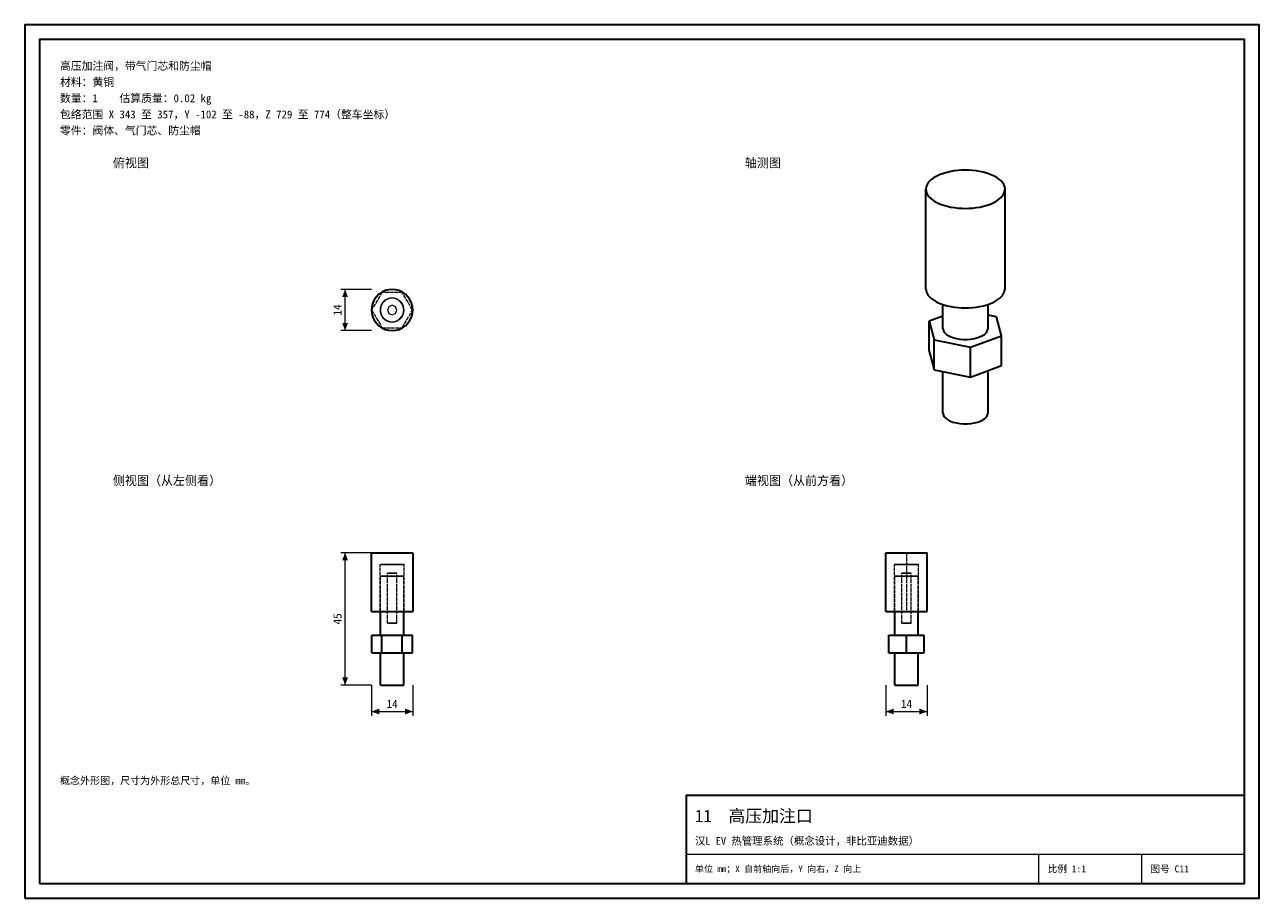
# Model space of a CAD drawing. Header units: millimetres. Extents: x 0 to 420, y 0 to 297.
import ezdxf
from ezdxf.enums import TextEntityAlignment as Align

# ---------------------------------------------------------------- set-up
doc = ezdxf.new("R2010")
doc.units = ezdxf.units.MM
doc.linetypes.add('DASHED', pattern=[1.524, 1.27, -0.254])
for name, color, linetype, lineweight, true_color in [('DIM', 7, 'Continuous', 18, 0x1e5aa0), ('FRAME', 7, 'Continuous', 35, 0x3c3c3c), ('HIDDEN', 7, 'DASHED', 13, 0x969696), ('OUTLINE', 7, 'Continuous', 35, 0x141414), ('TEXT', 7, 'Continuous', 18, 0x141414), ('THIN', 7, 'Continuous', 13, 0x6e6e6e)]:
    doc.layers.add(name, color=color, linetype=linetype, lineweight=lineweight, true_color=true_color)
doc.styles.add('ZH', font='simsun.ttc')

msp = doc.modelspace()

# ---------------------------------------------------------------- hatches: boundary and pattern name
at = {"layer": 'DIM'}
for points in [[(109, 207), (108.01, 204.4), (109.99, 204.4)], [(109, 193), (109.99, 195.6), (108.01, 195.6)], [(109, 117.5), (108.01, 114.9), (109.99, 114.9)], [(109, 72.5), (109.99, 75.1), (108.01, 75.1)], [(118, 63.5), (120.6, 62.51), (120.6, 64.49)], [(132, 63.5), (129.4, 64.49), (129.4, 62.51)], [(293, 63.5), (295.6, 62.51), (295.6, 64.49)], [(307, 63.5), (304.4, 64.49), (304.4, 62.51)]]:
    msp.add_hatch(color=7, dxfattribs=at).paths.add_polyline_path(points)

# ---------------------------------------------------------------- linework, layer by layer
for points in [[(118, 207), (107.5, 207)], [(109, 193), (109, 207)], [(118, 193), (107.5, 193)], [(118, 117.5), (107.5, 117.5)], [(109, 72.5), (109, 117.5)], [(118, 72.5), (107.5, 72.5)], [(118, 72.5), (118, 62)], [(132, 72.5), (132, 62)], [(293, 72.5), (293, 62)], [(307, 72.5), (307, 62)], [(118, 63.5), (132, 63.5)], [(293, 63.5), (307, 63.5)]]:
    msp.add_lwpolyline(points, dxfattribs=at)
at = {"layer": 'FRAME'}
for points in [[(0, 0), (420, 0), (420, 297), (0, 297)], [(5, 5), (415, 5), (415, 292), (5, 292)], [(225, 5), (415, 5), (415, 35), (225, 35)]]:
    msp.add_lwpolyline(points, close=True, dxfattribs=at)
at = {"layer": 'HIDDEN'}
for points in [[(132, 200), (131.89, 201.22), (131.58, 202.39), (131.06, 203.5), (130.36, 204.5), (129.5, 205.36), (128.5, 206.06), (127.39, 206.58), (126.22, 206.89), (125, 207), (123.78, 206.89), (122.61, 206.58), (121.5, 206.06), (120.5, 205.36), (119.64, 204.5), (118.94, 203.5), (118.42, 202.39), (118.11, 201.22), (118, 200), (118.11, 198.78), (118.42, 197.61), (118.94, 196.5), (119.64, 195.5), (120.5, 194.64), (121.5, 193.94), (122.61, 193.42), (123.78, 193.11), (125, 193), (126.22, 193.11), (127.39, 193.42), (128.5, 193.94), (129.5, 194.64), (130.36, 195.5), (131.06, 196.5), (131.58, 197.61), (131.89, 198.78), (132, 200)], [(121.54, 206), (118.07, 200)], [(121.54, 206), (118.07, 200)], [(128.46, 206), (121.54, 206)], [(128.46, 206), (121.54, 206)], [(131.93, 200), (128.46, 206)], [(131.93, 200), (128.46, 206)], [(129.1, 200), (128.92, 201.21), (128.39, 202.31), (127.56, 203.21), (126.5, 203.82), (125.31, 204.09), (124.09, 204), (122.95, 203.55), (121.99, 202.79), (121.31, 201.78), (120.95, 200.61), (120.95, 199.39), (121.31, 198.22), (121.99, 197.21), (122.95, 196.45), (124.09, 196), (125.31, 195.91), (126.5, 196.18), (127.56, 196.79), (128.39, 197.69), (128.92, 198.79), (129.1, 200)], [(129.1, 200), (128.92, 201.21), (128.39, 202.31), (127.56, 203.21), (126.5, 203.82), (125.31, 204.09), (124.09, 204), (122.95, 203.55), (121.99, 202.79), (121.31, 201.78), (120.95, 200.61), (120.95, 199.39), (121.31, 198.22), (121.99, 197.21), (122.95, 196.45), (124.09, 196), (125.31, 195.91), (126.5, 196.18), (127.56, 196.79), (128.39, 197.69), (128.92, 198.79), (129.1, 200)], [(129, 200), (128.8, 201.24), (128.24, 202.35), (127.35, 203.24), (126.24, 203.8), (125, 204), (123.76, 203.8), (122.65, 203.24), (121.76, 202.35), (121.2, 201.24), (121, 200), (121.2, 198.76), (121.76, 197.65), (122.65, 196.76), (123.76, 196.2), (125, 196), (126.24, 196.2), (127.35, 196.76), (128.24, 197.65), (128.8, 198.76), (129, 200)], [(129, 200), (128.8, 201.24), (128.24, 202.35), (127.35, 203.24), (126.24, 203.8), (125, 204), (123.76, 203.8), (122.65, 203.24), (121.76, 202.35), (121.2, 201.24), (121, 200), (121.2, 198.76), (121.76, 197.65), (122.65, 196.76), (123.76, 196.2), (125, 196), (126.24, 196.2), (127.35, 196.76), (128.24, 197.65), (128.8, 198.76), (129, 200)], [(129, 200), (128.8, 201.24), (128.24, 202.35), (127.35, 203.24), (126.24, 203.8), (125, 204), (123.76, 203.8), (122.65, 203.24), (121.76, 202.35), (121.2, 201.24), (121, 200), (121.2, 198.76), (121.76, 197.65), (122.65, 196.76), (123.76, 196.2), (125, 196), (126.24, 196.2), (127.35, 196.76), (128.24, 197.65), (128.8, 198.76), (129, 200)], [(129, 200), (128.8, 201.24), (128.24, 202.35), (127.35, 203.24), (126.24, 203.8), (125, 204), (123.76, 203.8), (122.65, 203.24), (121.76, 202.35), (121.2, 201.24), (121, 200), (121.2, 198.76), (121.76, 197.65), (122.65, 196.76), (123.76, 196.2), (125, 196), (126.24, 196.2), (127.35, 196.76), (128.24, 197.65), (128.8, 198.76), (129, 200)], [(126.6, 200), (126.13, 201.13), (125, 201.6), (123.87, 201.13), (123.4, 200), (123.87, 198.87), (125, 198.4), (126.13, 198.87), (126.6, 200)], [(126.6, 200), (126.13, 201.13), (125, 201.6), (123.87, 201.13), (123.4, 200), (123.87, 198.87), (125, 198.4), (126.13, 198.87), (126.6, 200)], [(118.07, 200), (121.54, 194)], [(118.07, 200), (121.54, 194)], [(128.46, 194), (131.93, 200)], [(128.46, 194), (131.93, 200)], [(121.54, 194), (128.46, 194)], [(121.54, 194), (128.46, 194)], [(132, 117.5), (130.73, 117.5), (129.45, 117.5), (128.18, 117.5), (126.91, 117.5), (125.64, 117.5), (124.36, 117.5), (123.09, 117.5), (121.82, 117.5), (120.55, 117.5), (119.27, 117.5), (118, 117.5)], [(129.1, 113.5), (127.73, 113.5), (126.37, 113.5), (125, 113.5), (123.63, 113.5), (122.27, 113.5), (120.9, 113.5)], [(120.9, 113.5), (122.27, 113.5), (123.63, 113.5), (125, 113.5), (126.37, 113.5), (127.73, 113.5), (129.1, 113.5)], [(120.9, 97.5), (120.9, 113.5)], [(129.1, 97.5), (129.1, 113.5)], [(300, 117.5), (298.83, 117.5), (297.67, 117.5), (296.5, 117.5), (295.33, 117.5), (294.17, 117.5), (293, 117.5)], [(300, 113.5), (299.32, 113.5), (298.63, 113.5), (297.95, 113.5), (297.27, 113.5), (296.58, 113.5), (295.9, 113.5)], [(295.9, 113.5), (297.27, 113.5), (298.63, 113.5), (300, 113.5), (301.37, 113.5), (302.73, 113.5), (304.1, 113.5)], [(295.9, 97.5), (295.9, 113.5)], [(307, 117.5), (305.83, 117.5), (304.67, 117.5), (303.5, 117.5), (302.33, 117.5), (301.17, 117.5), (300, 117.5)], [(300, 117.5), (300, 97.5)], [(304.1, 113.5), (303.42, 113.5), (302.73, 113.5), (302.05, 113.5), (301.37, 113.5), (300.68, 113.5), (300, 113.5)], [(304.1, 97.5), (304.1, 113.5)], [(129, 109.5), (127.67, 109.5), (126.33, 109.5), (125, 109.5), (123.67, 109.5), (122.33, 109.5), (121, 109.5)], [(121, 109.5), (122.33, 109.5), (123.67, 109.5), (125, 109.5), (126.33, 109.5), (127.67, 109.5), (129, 109.5)], [(121, 97.5), (121, 109.5)], [(126.6, 110.5), (126.07, 110.5), (125.53, 110.5), (125, 110.5), (124.47, 110.5), (123.93, 110.5), (123.4, 110.5)], [(123.4, 110.5), (123.93, 110.5), (124.47, 110.5), (125, 110.5), (125.53, 110.5), (126.07, 110.5), (126.6, 110.5)], [(123.4, 93.5), (123.4, 110.5)], [(126.6, 93.5), (126.6, 110.5)], [(129, 97.5), (129, 109.5)], [(300, 109.5), (299.33, 109.5), (298.67, 109.5), (298, 109.5), (297.33, 109.5), (296.67, 109.5), (296, 109.5)], [(296, 109.5), (297.33, 109.5), (298.67, 109.5), (300, 109.5), (301.33, 109.5), (302.67, 109.5), (304, 109.5)], [(296, 97.5), (296, 109.5)], [(300, 110.5), (299.73, 110.5), (299.47, 110.5), (299.2, 110.5), (298.93, 110.5), (298.67, 110.5), (298.4, 110.5)], [(298.4, 110.5), (298.93, 110.5), (299.47, 110.5), (300, 110.5), (300.53, 110.5), (301.07, 110.5), (301.6, 110.5)], [(298.4, 93.5), (298.4, 110.5)], [(301.6, 110.5), (301.33, 110.5), (301.07, 110.5), (300.8, 110.5), (300.53, 110.5), (300.27, 110.5), (300, 110.5)], [(304, 109.5), (303.33, 109.5), (302.67, 109.5), (302, 109.5), (301.33, 109.5), (300.67, 109.5), (300, 109.5)], [(301.6, 93.5), (301.6, 110.5)], [(304, 97.5), (304, 109.5)], [(132, 97.5), (130.73, 97.5), (129.45, 97.5), (128.18, 97.5), (126.91, 97.5), (125.64, 97.5), (124.36, 97.5), (123.09, 97.5), (121.82, 97.5), (120.55, 97.5), (119.27, 97.5), (118, 97.5)], [(129.1, 97.5), (127.73, 97.5), (126.37, 97.5), (125, 97.5), (123.63, 97.5), (122.27, 97.5), (120.9, 97.5)], [(120.9, 97.5), (122.27, 97.5), (123.63, 97.5), (125, 97.5), (126.37, 97.5), (127.73, 97.5), (129.1, 97.5)], [(300, 97.5), (298.83, 97.5), (297.67, 97.5), (296.5, 97.5), (295.33, 97.5), (294.17, 97.5), (293, 97.5)], [(300, 97.5), (299.32, 97.5), (298.63, 97.5), (297.95, 97.5), (297.27, 97.5), (296.58, 97.5), (295.9, 97.5)], [(295.9, 97.5), (297.27, 97.5), (298.63, 97.5), (300, 97.5), (301.37, 97.5), (302.73, 97.5), (304.1, 97.5)], [(307, 97.5), (305.83, 97.5), (304.67, 97.5), (303.5, 97.5), (302.33, 97.5), (301.17, 97.5), (300, 97.5)], [(304.1, 97.5), (303.42, 97.5), (302.73, 97.5), (302.05, 97.5), (301.37, 97.5), (300.68, 97.5), (300, 97.5)], [(126.6, 93.5), (126.07, 93.5), (125.53, 93.5), (125, 93.5), (124.47, 93.5), (123.93, 93.5), (123.4, 93.5)], [(123.4, 93.5), (123.93, 93.5), (124.47, 93.5), (125, 93.5), (125.53, 93.5), (126.07, 93.5), (126.6, 93.5)], [(300, 93.5), (299.73, 93.5), (299.47, 93.5), (299.2, 93.5), (298.93, 93.5), (298.67, 93.5), (298.4, 93.5)], [(298.4, 93.5), (298.93, 93.5), (299.47, 93.5), (300, 93.5), (300.53, 93.5), (301.07, 93.5), (301.6, 93.5)], [(301.6, 93.5), (301.33, 93.5), (301.07, 93.5), (300.8, 93.5), (300.53, 93.5), (300.27, 93.5), (300, 93.5)], [(121.54, 89.5), (118.07, 89.5)], [(129, 89.5), (127.67, 89.5), (126.33, 89.5), (125, 89.5), (123.67, 89.5), (122.33, 89.5), (121, 89.5)], [(121, 89.5), (122.33, 89.5), (123.67, 89.5), (125, 89.5), (126.33, 89.5), (127.67, 89.5), (129, 89.5)], [(128.46, 89.5), (121.54, 89.5)], [(121.54, 83.5), (121.54, 89.5)], [(131.93, 89.5), (128.46, 89.5)], [(128.46, 83.5), (128.46, 89.5)], [(300, 89.5), (294, 89.5)], [(294, 83.5), (294, 89.5)], [(300, 89.5), (299.33, 89.5), (298.67, 89.5), (298, 89.5), (297.33, 89.5), (296.67, 89.5), (296, 89.5)], [(296, 89.5), (297.33, 89.5), (298.67, 89.5), (300, 89.5), (301.33, 89.5), (302.67, 89.5), (304, 89.5)], [(304, 89.5), (303.33, 89.5), (302.67, 89.5), (302, 89.5), (301.33, 89.5), (300.67, 89.5), (300, 89.5)], [(306, 89.5), (300, 89.5)], [(300, 83.5), (300, 89.5)], [(306, 83.5), (306, 89.5)], [(121.54, 83.5), (118.07, 83.5)], [(129, 83.5), (127.67, 83.5), (126.33, 83.5), (125, 83.5), (123.67, 83.5), (122.33, 83.5), (121, 83.5)], [(121, 83.5), (122.33, 83.5), (123.67, 83.5), (125, 83.5), (126.33, 83.5), (127.67, 83.5), (129, 83.5)], [(128.46, 83.5), (121.54, 83.5)], [(131.93, 83.5), (128.46, 83.5)], [(300, 83.5), (294, 83.5)], [(300, 83.5), (299.33, 83.5), (298.67, 83.5), (298, 83.5), (297.33, 83.5), (296.67, 83.5), (296, 83.5)], [(296, 83.5), (297.33, 83.5), (298.67, 83.5), (300, 83.5), (301.33, 83.5), (302.67, 83.5), (304, 83.5)], [(306, 83.5), (300, 83.5)], [(304, 83.5), (303.33, 83.5), (302.67, 83.5), (302, 83.5), (301.33, 83.5), (300.67, 83.5), (300, 83.5)], [(129, 72.5), (127.67, 72.5), (126.33, 72.5), (125, 72.5), (123.67, 72.5), (122.33, 72.5), (121, 72.5)], [(300, 72.5), (299.33, 72.5), (298.67, 72.5), (298, 72.5), (297.33, 72.5), (296.67, 72.5), (296, 72.5)], [(304, 72.5), (303.33, 72.5), (302.67, 72.5), (302, 72.5), (301.33, 72.5), (300.67, 72.5), (300, 72.5)]]:
    msp.add_lwpolyline(points, dxfattribs=at)
at = {"layer": 'OUTLINE'}
for points in [[(330.69, 245), (329.61, 245.6), (328.47, 246.09), (327.3, 246.5), (326.1, 246.83), (324.89, 247.09), (323.66, 247.29), (322.43, 247.43), (321.19, 247.51), (319.95, 247.53), (318.71, 247.5), (317.47, 247.42), (316.24, 247.28), (315.02, 247.07), (313.8, 246.81), (312.61, 246.47), (311.44, 246.06), (310.31, 245.56), (309.22, 244.95), (308.23, 244.21), (307.37, 243.32), (306.74, 242.25), (306.51, 241.04)], [(333.49, 241.04), (333.38, 241.88), (333.07, 242.66), (332.6, 243.36), (332.03, 243.98), (331.39, 244.52), (330.69, 245)], [(306.51, 241.04), (306.75, 239.83), (307.37, 238.76), (308.24, 237.86), (309.24, 237.13), (310.32, 236.52), (311.46, 236.02), (312.63, 235.6), (313.83, 235.27), (315.05, 235), (316.28, 234.8), (317.51, 234.66), (318.76, 234.58), (320, 234.55), (321.24, 234.58), (322.49, 234.66), (323.72, 234.8), (324.95, 235), (326.17, 235.27), (327.37, 235.6), (328.54, 236.02), (329.68, 236.52), (330.76, 237.13), (331.76, 237.86), (332.63, 238.76), (333.25, 239.83), (333.49, 241.04)], [(306.51, 207.25), (306.51, 241.04)], [(333.49, 207.25), (333.49, 241.04)], [(132, 200), (131.89, 201.22), (131.58, 202.39), (131.06, 203.5), (130.36, 204.5), (129.5, 205.36), (128.5, 206.06), (127.39, 206.58), (126.22, 206.89), (125, 207), (123.78, 206.89), (122.61, 206.58), (121.5, 206.06), (120.5, 205.36), (119.64, 204.5), (118.94, 203.5), (118.42, 202.39), (118.11, 201.22), (118, 200), (118.11, 198.78), (118.42, 197.61), (118.94, 196.5), (119.64, 195.5), (120.5, 194.64), (121.5, 193.94), (122.61, 193.42), (123.78, 193.11), (125, 193), (126.22, 193.11), (127.39, 193.42), (128.5, 193.94), (129.5, 194.64), (130.36, 195.5), (131.06, 196.5), (131.58, 197.61), (131.89, 198.78), (132, 200)], [(306.51, 207.25), (306.75, 206.03), (307.37, 204.96), (308.24, 204.07), (309.24, 203.33), (310.32, 202.72), (311.46, 202.22), (312.63, 201.81), (313.83, 201.47), (315.05, 201.21), (316.28, 201.01), (317.51, 200.87), (318.76, 200.78), (320, 200.75), (321.24, 200.78), (322.49, 200.87), (323.72, 201.01), (324.95, 201.21), (326.17, 201.47), (327.37, 201.81), (328.54, 202.22), (329.68, 202.72), (330.76, 203.33), (331.76, 204.07), (332.63, 204.96), (333.25, 206.03), (333.49, 207.25)], [(312.29, 193.73), (312.29, 201.92)], [(327.71, 193.73), (327.71, 201.92)], [(312.29, 197.89), (307.66, 196.18)], [(330.58, 197.64), (327.71, 198.22)], [(332.34, 191.28), (330.58, 197.64)], [(307.66, 196.18), (309.42, 189.81)], [(307.66, 186.04), (307.66, 196.18)], [(312.29, 193.73), (312.67, 192.57), (313.54, 191.7), (314.6, 191.08), (315.75, 190.63), (316.94, 190.32), (318.15, 190.13), (319.38, 190.03), (320.62, 190.03), (321.85, 190.13), (323.06, 190.32), (324.25, 190.63), (325.4, 191.08), (326.46, 191.7), (327.33, 192.57), (327.71, 193.73)], [(309.42, 189.81), (321.76, 187.36)], [(309.42, 179.67), (309.42, 189.81)], [(321.76, 187.36), (332.34, 191.28)], [(332.34, 181.14), (332.34, 191.28)], [(307.66, 186.04), (309.42, 179.67)], [(321.76, 177.22), (321.76, 187.36)], [(321.76, 177.22), (332.34, 181.14)], [(309.42, 179.67), (321.76, 177.22)], [(312.29, 165), (312.29, 179.1)], [(327.71, 165), (327.71, 179.42)], [(312.29, 165), (312.67, 163.85), (313.54, 162.98), (314.6, 162.35), (315.75, 161.91), (316.94, 161.6), (318.15, 161.4), (319.38, 161.3), (320.62, 161.3), (321.85, 161.4), (323.06, 161.6), (324.25, 161.91), (325.4, 162.35), (326.46, 162.98), (327.33, 163.85), (327.71, 165)], [(118, 117.5), (119.27, 117.5), (120.55, 117.5), (121.82, 117.5), (123.09, 117.5), (124.36, 117.5), (125.64, 117.5), (126.91, 117.5), (128.18, 117.5), (129.45, 117.5), (130.73, 117.5), (132, 117.5)], [(118, 97.5), (118, 117.5)], [(132, 117.5), (132, 97.5)], [(293, 117.5), (294.27, 117.5), (295.55, 117.5), (296.82, 117.5), (298.09, 117.5), (299.36, 117.5), (300.64, 117.5), (301.91, 117.5), (303.18, 117.5), (304.45, 117.5), (305.73, 117.5), (307, 117.5)], [(293, 97.5), (293, 117.5)], [(307, 97.5), (307, 117.5)], [(118, 97.5), (119.27, 97.5), (120.55, 97.5), (121.82, 97.5), (123.09, 97.5), (124.36, 97.5), (125.64, 97.5), (126.91, 97.5), (128.18, 97.5), (129.45, 97.5), (130.73, 97.5), (132, 97.5)], [(121, 89.5), (121, 97.5)], [(129, 89.5), (129, 97.5)], [(293, 97.5), (294.27, 97.5), (295.55, 97.5), (296.82, 97.5), (298.09, 97.5), (299.36, 97.5), (300.64, 97.5), (301.91, 97.5), (303.18, 97.5), (304.45, 97.5), (305.73, 97.5), (307, 97.5)], [(296, 89.5), (296, 97.5)], [(304, 89.5), (304, 97.5)], [(118.07, 89.5), (121.54, 89.5)], [(118.07, 83.5), (118.07, 89.5)], [(121.54, 89.5), (128.46, 89.5)], [(121.54, 83.5), (121.54, 89.5)], [(128.46, 89.5), (131.93, 89.5)], [(128.46, 83.5), (128.46, 89.5)], [(131.93, 83.5), (131.93, 89.5)], [(294, 89.5), (300, 89.5)], [(294, 83.5), (294, 89.5)], [(300, 89.5), (306, 89.5)], [(300, 83.5), (300, 89.5)], [(306, 83.5), (306, 89.5)], [(118.07, 83.5), (121.54, 83.5)], [(121, 72.5), (121, 83.5)], [(121.54, 83.5), (128.46, 83.5)], [(128.46, 83.5), (131.93, 83.5)], [(129, 72.5), (129, 83.5)], [(294, 83.5), (300, 83.5)], [(296, 72.5), (296, 83.5)], [(300, 83.5), (306, 83.5)], [(304, 72.5), (304, 83.5)], [(121, 72.5), (122.33, 72.5), (123.67, 72.5), (125, 72.5), (126.33, 72.5), (127.67, 72.5), (129, 72.5)], [(296, 72.5), (297.33, 72.5), (298.67, 72.5), (300, 72.5), (301.33, 72.5), (302.67, 72.5), (304, 72.5)]]:
    msp.add_lwpolyline(points, dxfattribs=at)
at = {"layer": 'THIN'}
for points in [[(225, 15), (415, 15)], [(345, 5), (345, 15)], [(380, 5), (380, 15)]]:
    msp.add_lwpolyline(points, dxfattribs=at)

# ---------------------------------------------------------------- texts
at = {"layer": 'DIM', "style": 'ZH'}
for s, p in [('14', (106.4, 200)), ('45', (106.4, 95))]:
    msp.add_text(s, height=2.8, rotation=90, dxfattribs=at).set_placement(p, align=Align.MIDDLE_CENTER)
for p in [(125, 66.1), (300, 66.1)]:
    msp.add_text('14', height=2.8, dxfattribs=at).set_placement(p, align=Align.MIDDLE_CENTER)
at = {"layer": 'TEXT', "style": 'ZH'}
for s, height, p in [('高压加注阀，带气门芯和防尘帽', 2.7, (12, 283)), ('材料：黄铜', 2.7, (12, 277.5)), ('数量：1    估算质量：0.02 kg', 2.7, (12, 272)), ('包络范围 X 343 至 357，Y -102 至 -88，Z 729 至 774（整车坐标）', 2.7, (12, 266.5)), ('零件：阀体、气门芯、防尘帽', 2.7, (12, 261)), ('俯视图', 3, (30, 250)), ('轴测图', 3, (245, 250)), ('侧视图（从左侧看）', 3, (30, 142)), ('端视图（从前方看）', 3, (245, 142)), ('概念外形图，尺寸为外形总尺寸，单位 mm。', 2.5, (12, 40)), ('11  高压加注口', 4.2, (228, 28)), ('汉L EV 热管理系统（概念设计，非比亚迪数据）', 2.6, (228, 19.5)), ('单位 mm；X 自前轴向后，Y 向右，Z 向上', 2.2, (228, 10)), ('比例 1:1', 2.4, (348, 10)), ('图号 C11', 2.4, (383, 10))]:
    msp.add_text(s, height=height, dxfattribs=at).set_placement(p, align=Align.MIDDLE_LEFT)

doc.saveas('drawing.dxf')
